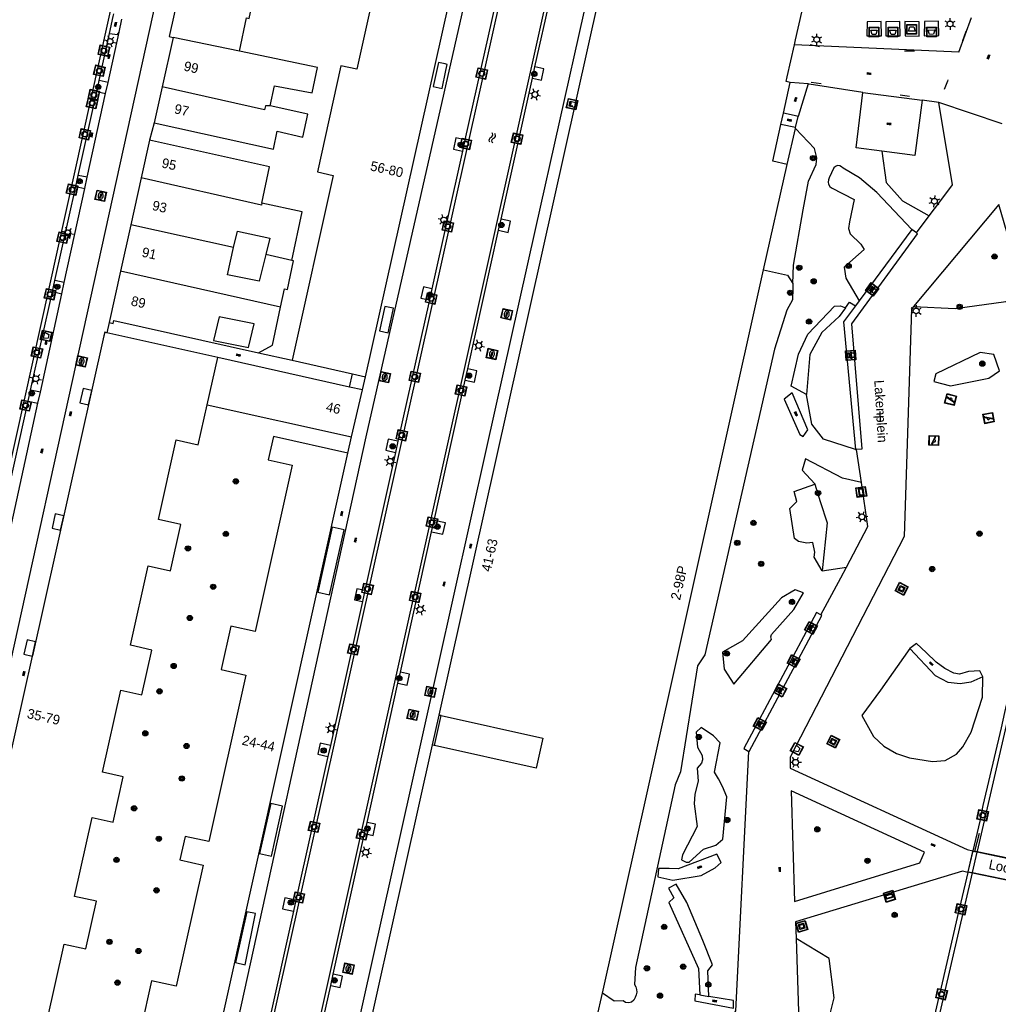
# Model space of a CAD drawing. Header units: metres. Extents: x 93870 to 95789, y 463036 to 464040.
# Tile 130 of 256: x 94388 to 94489, y 463646 to 463748. Entities that reach past the tile are written whole.
import ezdxf
from ezdxf.enums import TextEntityAlignment as Align

# ---------------------------------------------------------------- set-up
doc = ezdxf.new("R2010")
doc.units = ezdxf.units.M
doc.header["$LTSCALE"] = 25.4
for name, color, linetype in [('B_BEBOUWINGSGRENS_0', 1, 'Continuous'), ('B_OVERBOUWLIJN_LIJN_1', 7, 'Continuous'), ('B_TUSSENMUUR_0', 7, 'Continuous'), ('G_GRENS_ALGEMEEN_0', 7, 'Continuous'), ('K_KUNSTWERKGRENS_1', 1, 'Continuous'), ('Q_AFVAL_APART_PLAATS_0', 7, 'Continuous'), ('Q_BALUSTRADE_LIJN_1', 193, 'Continuous'), ('Q_BANK_0', 7, 'Continuous'), ('Q_BLOEMBAK_0', 93, 'Continuous'), ('Q_BOOM_0', 3, 'Continuous'), ('Q_BRANDKRAAN_0', 5, 'Continuous'), ('Q_CAI-KAST_0', 10, 'Continuous'), ('Q_INFORMATIEBORD_0', 7, 'Continuous'), ('Q_INSPECTIE_OF_RIOOLPUT_0', 253, 'Continuous'), ('Q_KUNSTOBJECT_0', 7, 'Continuous'), ('Q_LICHTMAST_0', 2, 'Continuous'), ('Q_LIJNAFWATERING_LIJN_0', 7, 'Continuous'), ('Q_MEERRING_0', 7, 'Continuous'), ('Q_SPEELVOORZIENING_0', 45, 'Continuous'), ('Q_WATERLEIDINGPUT_0', 5, 'Continuous'), ('Q_ZAND_ZOUTBAK_0', 7, 'Continuous'), ('S_GBKN_SYMBOOL_OV_GROOT_0', 7, 'Continuous'), ('S_GBKN_SYMBOOL_WATER_0', 7, 'Continuous'), ('T_CULTUURGRENS_0', 76, 'Continuous'), ('T_HEK_0', 57, 'Continuous'), ('T_HEK_LIJN_0', 6, 'Continuous'), ('T_MUUR_30CM_0', 10, 'Continuous'), ('V_WEGGRENS_0', 7, 'Continuous'), ('V_WEGGRENS_1', 7, 'Continuous'), ('W_WATERGRENS_0', 5, 'Continuous'), ('Z_GBKN_HUISNUMMER_0', 252, 'Continuous'), ('Z_KUNSTWERKNAAM_1', 252, 'Continuous'), ('Z_STRAATNAAM_0', 252, 'Continuous')]:
    doc.layers.add(name, color=color, linetype=linetype)

# ---------------------------------------------------------------- blocks, each defined once
blk = doc.blocks.new('Q_BLOEMBAK')
for points in [[(-0.5, 0.5), (0.5, 0.5), (0.5, -0.5), (-0.5, -0.5)], [(-0.34, 0.2), (0.33, 0.2), (0.19, -0.25), (-0.2, -0.25)]]:
    blk.add_lwpolyline(points, close=True)
blk.add_lwpolyline([(-0.44, 0.46), (0.44, 0.46, -0.414214), (0.46, 0.44), (0.46, -0.44, -0.414214), (0.44, -0.46), (-0.44, -0.46, -0.414214), (-0.46, -0.44), (-0.46, 0.44), (-0.46, 0.44), (-0.46, 0.45), (-0.46, 0.45), (-0.46, 0.45), (-0.46, 0.45), (-0.46, 0.45), (-0.46, 0.45), (-0.46, 0.46), (-0.46, 0.46), (-0.46, 0.46), (-0.45, 0.46), (-0.45, 0.46), (-0.45, 0.46), (-0.45, 0.46), (-0.45, 0.46), (-0.45, 0.46), (-0.44, 0.46), (-0.44, 0.46)], format="xyb")
blk = doc.blocks.new('Q_ZAND_ZOUTBAK')
for points in [[(-0.5, 0.5), (0.5, 0.5), (0.5, -0.5), (-0.5, -0.5)], [(-0.34, 0.2), (0.33, 0.2), (0.19, -0.25), (-0.2, -0.25)]]:
    blk.add_lwpolyline(points, close=True)
blk.add_lwpolyline([(-0.44, 0.46), (0.44, 0.46, -0.414214), (0.46, 0.44), (0.46, -0.44, -0.414214), (0.44, -0.46), (-0.44, -0.46, -0.414214), (-0.46, -0.44), (-0.46, 0.44), (-0.46, 0.44), (-0.46, 0.45), (-0.46, 0.45), (-0.46, 0.45), (-0.46, 0.45), (-0.46, 0.45), (-0.46, 0.45), (-0.46, 0.46), (-0.46, 0.46), (-0.46, 0.46), (-0.45, 0.46), (-0.45, 0.46), (-0.45, 0.46), (-0.45, 0.46), (-0.45, 0.46), (-0.45, 0.46), (-0.44, 0.46), (-0.44, 0.46)], format="xyb")
blk = doc.blocks.new('Q_AFVAL_APART_PLAATS')
for points in [[(-0.5, 0.5), (0.5, 0.5), (0.5, -0.5), (-0.5, -0.5)], [(-0.34, 0.2), (0.33, 0.2), (0.19, -0.25), (-0.2, -0.25)]]:
    blk.add_lwpolyline(points, close=True)
blk.add_lwpolyline([(-0.44, 0.46), (0.44, 0.46, -0.414214), (0.46, 0.44), (0.46, -0.44, -0.414214), (0.44, -0.46), (-0.44, -0.46, -0.414214), (-0.46, -0.44), (-0.46, 0.44, -0.414214), (-0.44, 0.46)], format="xyb")
blk = doc.blocks.new('Q_INFORMATIEBORD')
for points in [[(-0.5, 0.5), (0.5, 0.5), (0.5, -0.5), (-0.5, -0.5)], [(-0.37, 0.22), (0.36, 0.22), (0.36, -0.21), (-0.37, -0.21)]]:
    blk.add_lwpolyline(points, close=True)
for points in [[(-0.44, 0.46), (0.44, 0.46, -0.414214), (0.46, 0.44), (0.46, -0.44, -0.414214), (0.44, -0.46), (-0.44, -0.46, -0.414214), (-0.46, -0.44), (-0.46, 0.44), (-0.46, 0.44), (-0.46, 0.45), (-0.46, 0.45), (-0.46, 0.45), (-0.46, 0.45), (-0.46, 0.45), (-0.46, 0.45), (-0.46, 0.46), (-0.46, 0.46), (-0.46, 0.46), (-0.45, 0.46), (-0.45, 0.46), (-0.45, 0.46), (-0.45, 0.46), (-0.45, 0.46), (-0.45, 0.46), (-0.44, 0.46), (-0.44, 0.46)], [(-0.29, 0.16), (0.28, 0.16, -0.414214), (0.3, 0.14), (0.3, -0.13, -0.414214), (0.28, -0.16), (-0.29, -0.16, -0.414214), (-0.31, -0.13), (-0.31, 0.14), (-0.31, 0.14), (-0.31, 0.14), (-0.31, 0.14), (-0.31, 0.15), (-0.31, 0.15), (-0.31, 0.15), (-0.3, 0.15), (-0.3, 0.15), (-0.3, 0.15), (-0.3, 0.16), (-0.3, 0.16), (-0.3, 0.16), (-0.3, 0.16), (-0.29, 0.16), (-0.29, 0.16), (-0.29, 0.16), (-0.29, 0.16), (-0.29, 0.16)]]:
    blk.add_lwpolyline(points, format="xyb")
blk = doc.blocks.new('Q_CAI-KAST')
for points in [[(-0.5, 0.5), (0.5, 0.5), (0.5, -0.5), (-0.5, -0.5)], [(-0.26, 0.26), (0.25, 0.26), (0.25, 0.19), (-0.26, 0.19)], [(-0.26, 0.11), (0.25, 0.11), (0.25, -0.33), (-0.26, -0.33)]]:
    blk.add_lwpolyline(points, close=True)
blk.add_lwpolyline([(-0.44, 0.46), (0.44, 0.46, -0.414214), (0.46, 0.44), (0.46, -0.44, -0.414214), (0.44, -0.46), (-0.44, -0.46, -0.414214), (-0.46, -0.44), (-0.46, 0.44), (-0.46, 0.44), (-0.46, 0.45), (-0.46, 0.45), (-0.46, 0.45), (-0.46, 0.45), (-0.46, 0.45), (-0.46, 0.45), (-0.46, 0.46), (-0.46, 0.46), (-0.46, 0.46), (-0.45, 0.46), (-0.45, 0.46), (-0.45, 0.46), (-0.45, 0.46), (-0.45, 0.46), (-0.45, 0.46), (-0.44, 0.46), (-0.44, 0.46)], format="xyb")
blk.add_circle((-0.18, -0.03), 0.0354)
blk = doc.blocks.new('Q_LICHTMAST')
for points in [[(-0.26, 0.15), (-0.52, 0.3)], [(0, 0.3), (0, 0.6)], [(0.26, 0.15), (0.52, 0.3)], [(-0.26, -0.15), (-0.52, -0.3)], [(0, -0.3), (0, -0.6)], [(0.26, -0.15), (0.52, -0.3)]]:
    blk.add_lwpolyline(points)
blk.add_circle((0, 0), 0.3)
blk = doc.blocks.new('Q_INSPECTIE_OF_RIOOLPUT')
blk.add_lwpolyline([(-0.5, 0.5), (0.5, 0.5), (0.5, -0.5), (-0.5, -0.5)], close=True)
for points in [[(-0.44, 0.46), (0.44, 0.46, -0.414214), (0.46, 0.44), (0.46, -0.44, -0.414214), (0.44, -0.46), (-0.44, -0.46, -0.414214), (-0.46, -0.44), (-0.46, 0.44), (-0.46, 0.44), (-0.46, 0.45), (-0.46, 0.45), (-0.46, 0.45), (-0.46, 0.45), (-0.46, 0.45), (-0.46, 0.45), (-0.46, 0.46), (-0.46, 0.46), (-0.46, 0.46), (-0.45, 0.46), (-0.45, 0.46), (-0.45, 0.46), (-0.45, 0.46), (-0.45, 0.46), (-0.45, 0.46), (-0.44, 0.46), (-0.44, 0.46)], [(-0.34, 0.1, 0.380426), (-0.28, -0.18)], [(-0.01, 0.27, 0.240218), (-0.34, 0.1)], [(-0.19, 0.04, 0.853344), (-0.19, -0.03)], [(0.33, 0.11, 0.240191), (-0.01, 0.27)], [(0.18, -0.03, 0.849746), (0.18, 0.04)], [(0.27, -0.18, 0.380426), (0.33, 0.11)], [(-0.28, -0.18, 0.148452), (0.01, -0.26)], [(0.01, -0.26, 0.131742), (0.27, -0.18)]]:
    blk.add_lwpolyline(points, format="xyb")
for points in [[(-0.19, 0.04), (0.18, 0.04)], [(0.18, -0.03), (-0.19, -0.03)]]:
    blk.add_lwpolyline(points)
blk = doc.blocks.new('Q_WATERLEIDINGPUT')
blk.add_lwpolyline([(-0.5, 0.5), (0.5, 0.5), (0.5, -0.5), (-0.5, -0.5)], close=True)
for points in [[(-0.44, 0.46), (0.44, 0.46, -0.414214), (0.46, 0.44), (0.46, -0.44, -0.414214), (0.44, -0.46), (-0.44, -0.46, -0.414214), (-0.46, -0.44), (-0.46, 0.44), (-0.46, 0.44), (-0.46, 0.45), (-0.46, 0.45), (-0.46, 0.45), (-0.46, 0.45), (-0.46, 0.45), (-0.46, 0.45), (-0.46, 0.46), (-0.46, 0.46), (-0.46, 0.46), (-0.45, 0.46), (-0.45, 0.46), (-0.45, 0.46), (-0.45, 0.46), (-0.45, 0.46), (-0.45, 0.46), (-0.44, 0.46), (-0.44, 0.46)], [(-0.34, 0.1, 0.380426), (-0.28, -0.18)], [(-0.01, 0.27, 0.240218), (-0.34, 0.1)], [(-0.19, 0.04, 0.853344), (-0.19, -0.03)], [(0.33, 0.11, 0.240191), (-0.01, 0.27)], [(0.18, -0.03, 0.849746), (0.18, 0.04)], [(0.27, -0.18, 0.380426), (0.33, 0.11)], [(-0.28, -0.18, 0.148452), (0.01, -0.26)], [(0.01, -0.26, 0.131742), (0.27, -0.18)]]:
    blk.add_lwpolyline(points, format="xyb")
for points in [[(-0.19, 0.04), (0.18, 0.04)], [(0.18, -0.03), (-0.19, -0.03)]]:
    blk.add_lwpolyline(points)
blk = doc.blocks.new('Q_BRANDKRAAN')
blk.add_lwpolyline([(-0.5, 0.5), (0.5, 0.5), (0.5, -0.5), (-0.5, -0.5)], close=True)
for points in [[(-0.44, 0.46), (0.44, 0.46, -0.414214), (0.46, 0.44), (0.46, -0.44, -0.414214), (0.44, -0.46), (-0.44, -0.46, -0.414214), (-0.46, -0.44), (-0.46, 0.44), (-0.46, 0.44), (-0.46, 0.45), (-0.46, 0.45), (-0.46, 0.45), (-0.46, 0.45), (-0.46, 0.45), (-0.46, 0.45), (-0.46, 0.46), (-0.46, 0.46), (-0.46, 0.46), (-0.45, 0.46), (-0.45, 0.46), (-0.45, 0.46), (-0.45, 0.46), (-0.45, 0.46), (-0.45, 0.46), (-0.44, 0.46), (-0.44, 0.46)], [(-0.34, 0.1, 0.380426), (-0.28, -0.18)], [(-0.01, 0.27, 0.240218), (-0.34, 0.1)], [(-0.19, 0.04, 0.853344), (-0.19, -0.03)], [(0.33, 0.11, 0.240191), (-0.01, 0.27)], [(0.18, -0.03, 0.849746), (0.18, 0.04)], [(0.27, -0.18, 0.380426), (0.33, 0.11)], [(-0.28, -0.18, 0.148452), (0.01, -0.26)], [(0.01, -0.26, 0.131742), (0.27, -0.18)]]:
    blk.add_lwpolyline(points, format="xyb")
for points in [[(-0.19, 0.04), (0.18, 0.04)], [(0.18, -0.03), (-0.19, -0.03)]]:
    blk.add_lwpolyline(points)
blk = doc.blocks.new('Q_MEERRING')
blk.add_lwpolyline([(-0.5, 0.5), (0.5, 0.5), (0.5, -0.5), (-0.5, -0.5)], close=True)
blk.add_lwpolyline([(-0.44, 0.46), (0.44, 0.46, -0.414214), (0.46, 0.44), (0.46, -0.44, -0.414214), (0.44, -0.46), (-0.44, -0.46, -0.414214), (-0.46, -0.44), (-0.46, 0.44), (-0.46, 0.44), (-0.46, 0.45), (-0.46, 0.45), (-0.46, 0.45), (-0.46, 0.45), (-0.46, 0.45), (-0.46, 0.45), (-0.46, 0.46), (-0.46, 0.46), (-0.46, 0.46), (-0.45, 0.46), (-0.45, 0.46), (-0.45, 0.46), (-0.45, 0.46), (-0.45, 0.46), (-0.45, 0.46), (-0.44, 0.46), (-0.44, 0.46)], format="xyb")
for radius in [0.3, 0.3, 0.25, 0.25]:
    blk.add_circle((0, 0), radius)
blk = doc.blocks.new('Q_BANK')
blk.add_lwpolyline([(-0.5, 0.5), (0.5, 0.5), (0.5, -0.5), (-0.5, -0.5)], close=True)
blk.add_lwpolyline([(-0.44, 0.46), (0.44, 0.46, -0.414214), (0.46, 0.44), (0.46, -0.44, -0.414214), (0.44, -0.46), (-0.44, -0.46, -0.414214), (-0.46, -0.44), (-0.46, 0.44), (-0.46, 0.44), (-0.46, 0.45), (-0.46, 0.45), (-0.46, 0.45), (-0.46, 0.45), (-0.46, 0.45), (-0.46, 0.45), (-0.46, 0.46), (-0.46, 0.46), (-0.46, 0.46), (-0.45, 0.46), (-0.45, 0.46), (-0.45, 0.46), (-0.45, 0.46), (-0.45, 0.46), (-0.45, 0.46), (-0.44, 0.46), (-0.44, 0.46)], format="xyb")
for points in [[(-0.27, 0.02), (-0.37, -0.08)], [(-0.18, 0.13), (-0.27, 0.13), (-0.27, 0.28)], [(-0.27, 0.28), (0.26, 0.28), (0.26, 0.13), (0.17, 0.13)], [(-0.18, 0.02), (-0.27, 0.02)], [(-0.27, 0.02), (-0.18, 0.02)], [(-0.18, 0.02), (-0.18, 0.13)], [(-0.18, 0.13), (-0.14, 0.13)], [(-0.14, 0.13), (-0.14, 0.02)], [(0.13, 0.13), (-0.14, 0.13)], [(0.13, 0.02), (-0.14, 0.02)], [(-0.14, 0.02), (0.13, 0.02)], [(0.13, 0.02), (-0.14, 0.02)], [(-0.14, 0.02), (0.13, 0.02)], [(-0.14, 0.02), (0.13, 0.02)], [(0.13, 0.02), (0.13, 0.13)], [(0.13, 0.13), (0.17, 0.13)], [(0.17, 0.13), (0.17, 0.02)], [(0.17, 0.02), (0.26, 0.02)], [(0.17, 0.02), (0.26, 0.02)], [(0.26, 0.02), (0.36, -0.08)], [(-0.24, -0.08), (-0.37, -0.08)], [(-0.19, -0.08), (-0.19, -0.27), (-0.24, -0.27), (-0.24, -0.08)], [(-0.24, -0.08), (-0.19, -0.08)], [(0.18, -0.08), (-0.19, -0.08)], [(0.23, -0.08), (0.23, -0.27), (0.18, -0.27), (0.18, -0.08)], [(0.18, -0.08), (0.23, -0.08)], [(0.36, -0.08), (0.23, -0.08)]]:
    blk.add_lwpolyline(points)
blk = doc.blocks.new('Q_KUNSTOBJECT')
for points in [[(-0.5, 0.5), (0.5, 0.5), (0.5, -0.5), (-0.5, -0.5)], [(-0.18, 0.18), (0.18, 0.18), (0.18, -0.18), (-0.18, -0.18)]]:
    blk.add_lwpolyline(points, close=True)
for points in [[(-0.44, 0.46), (0.44, 0.46, -0.414214), (0.46, 0.44), (0.46, -0.44, -0.414214), (0.44, -0.46), (-0.44, -0.46, -0.414214), (-0.46, -0.44), (-0.46, 0.44), (-0.46, 0.44), (-0.46, 0.45), (-0.46, 0.45), (-0.46, 0.45), (-0.46, 0.45), (-0.46, 0.45), (-0.46, 0.45), (-0.46, 0.46), (-0.46, 0.46), (-0.46, 0.46), (-0.45, 0.46), (-0.45, 0.46), (-0.45, 0.46), (-0.45, 0.46), (-0.45, 0.46), (-0.45, 0.46), (-0.44, 0.46), (-0.44, 0.46)], [(-0.24, 0.27), (0.24, 0.27, -0.414214), (0.26, 0.25), (0.26, -0.24, -0.414214), (0.24, -0.26), (-0.24, -0.26, -0.414214), (-0.27, -0.24), (-0.27, 0.25, -0.414214), (-0.24, 0.27)]]:
    blk.add_lwpolyline(points, format="xyb")
blk = doc.blocks.new('Q_SPEELVOORZIENING')
blk.add_lwpolyline([(-0.5, 0.5), (0.5, 0.5), (0.5, -0.5), (-0.5, -0.5)], close=True)
for points in [[(-0.44, 0.46), (0.44, 0.46, -0.414214), (0.46, 0.44), (0.46, -0.44, -0.414214), (0.44, -0.46), (-0.44, -0.46, -0.414214), (-0.46, -0.44), (-0.46, 0.44), (-0.46, 0.44), (-0.46, 0.45), (-0.46, 0.45), (-0.46, 0.45), (-0.46, 0.45), (-0.46, 0.45), (-0.46, 0.45), (-0.46, 0.46), (-0.46, 0.46), (-0.46, 0.46), (-0.45, 0.46), (-0.45, 0.46), (-0.45, 0.46), (-0.45, 0.46), (-0.45, 0.46), (-0.45, 0.46), (-0.44, 0.46), (-0.44, 0.46)], [(-0.36, 0.2, 1.168313), (-0.39, 0.14)], [(-0.09, 0.02, 0.778987), (-0.04, -0.17)], [(-0.04, -0.17, 0.508825), (0.06, -0.04)], [(0.36, -0.16, 1.031322), (0.38, -0.1)]]:
    blk.add_lwpolyline(points, format="xyb")
for points in [[(-0.39, 0.14), (-0.09, 0.02)], [(-0.36, 0.2), (0.38, -0.1)], [(0.06, -0.04), (0.36, -0.16)]]:
    blk.add_lwpolyline(points)
blk = doc.blocks.new('Q_BOOM')
for radius in [0.27, 0.18, 0.09]:
    blk.add_circle((0, 0), radius)
blk = doc.blocks.new('S_GBKN_SYMBOOL_WATER')
for points in [[(-0.5, 0.15), (-0.44, 0.21), (-0.31, 0.27), (-0.19, 0.27), (-0.06, 0.21), (0, 0.15), (0.06, 0.09), (0.19, 0.02), (0.31, 0.02), (0.44, 0.09), (0.5, 0.15)], [(-0.5, -0.15), (-0.44, -0.09), (-0.31, -0.02), (-0.19, -0.02), (-0.06, -0.09), (0, -0.15), (0.06, -0.21), (0.19, -0.27), (0.31, -0.27), (0.44, -0.21), (0.5, -0.15)]]:
    blk.add_lwpolyline(points)
blk = doc.blocks.new('S_GBKN_SYMBOOL_OV_GROOT')
for points in [[(-0.21875, 0.0625), (0.21875, 0.0625)], [(-0.21875, 0), (0.21875, 0)], [(-0.1875, 0.0625), (-0.1875, 0)], [(-0.125, 0.09375), (-0.125, 0.0625)], [(-0.125, 0), (-0.125, -0.0625)], [(-0.0625, 0.0625), (-0.0625, 0)], [(0, 0.09375), (0, 0.0625)], [(0, 0), (0, -0.0625)], [(0.0625, 0.0625), (0.0625, 0)], [(0.125, 0.09375), (0.125, 0.0625)], [(0.125, 0), (0.125, -0.0625)], [(0.1875, 0.0625), (0.1875, 0)], [(-0.21875, -0.0625), (0.21875, -0.0625)], [(-0.1875, -0.0625), (-0.1875, -0.09375)], [(-0.0625, -0.0625), (-0.0625, -0.09375)], [(0.0625, -0.0625), (0.0625, -0.09375)], [(0.1875, -0.0625), (0.1875, -0.09375)]]:
    blk.add_lwpolyline(points)

msp = doc.modelspace()

# ---------------------------------------------------------------- linework, layer by layer
at = {"layer": 'B_BEBOUWINGSGRENS_0'}
for p, q in [((94450.31, 463759.63), (94431.69, 463676.07)), ((94404.26, 463746.04), (94403.12, 463740.93)), ((94467.24, 463738.23), (94467.95, 463741.39)), ((94403.12, 463740.93), (94402.3, 463737.23)), ((94418.16, 463738.12), (94414.29, 463738.96)), ((94466.98, 463737.06), (94467.24, 463738.23)), ((94401.84, 463735.44), (94400.97, 463731.54)), ((94414.21, 463732.68), (94401.84, 463735.44)), ((94413.42, 463728.91), (94414.21, 463732.68)), ((94465.2, 463722.03), (94467.63, 463732.93)), ((94400.97, 463731.54), (94399.89, 463726.67)), ((94399.89, 463726.67), (94398.83, 463721.89)), ((94398.83, 463721.89), (94397.66, 463716.62)), ((94397.12, 463715.23), (94389.74, 463682.18)), ((94408.86, 463712.98), (94397.41, 463715.54)), ((94422.45, 463709.94), (94408.86, 463712.98)), ((94416.56, 463712.7), (94422.76, 463711.31)), ((94422.76, 463711.31), (94424.1, 463711)), ((94423.8, 463709.64), (94422.45, 463709.94)), ((94422.68, 463704.8), (94423.8, 463709.64)), ((94407.77, 463708.11), (94422.68, 463704.8)), ((94408.74, 463642.1), (94422.29, 463703.13)), ((94389.73, 463682.17), (94387.14, 463670.58)), ((94389.74, 463682.18), (94389.73, 463682.17)), ((94431.69, 463676.07), (94431.92, 463676.02)), ((94448, 463644.82), (94448.57, 463647.36))]:
    msp.add_line(p, q, dxfattribs=at)
for points in [[(94409.43, 463768.74), (94407.86, 463761.77), (94407.27, 463761.9), (94407.17, 463761.48), (94409.26, 463761.02), (94408.73, 463758.63), (94406.73, 463759.08), (94403.84, 463746.13), (94404.26, 463746.04)], [(94424.1, 463711), (94433.43, 463752.76), (94431.77, 463753.13), (94432.33, 463755.7), (94434.21, 463755.29), (94434.32, 463755.76), (94433.54, 463755.94), (94435.12, 463763.05)], [(94411.12, 463744.6), (94411.84, 463748.06), (94412.1, 463748), (94414.26, 463758.26), (94426.09, 463755.63), (94423.23, 463742.74), (94421.58, 463743.1), (94419.15, 463732.14), (94420.79, 463731.77), (94416.56, 463712.7)], [(94468.38, 463745.28), (94468.49, 463745.77), (94469.51, 463750.33)], [(94467.95, 463741.39), (94467.53, 463741.49), (94467.64, 463741.98), (94468.38, 463745.28)], [(94414.29, 463738.96), (94414.73, 463741.04), (94418.61, 463740.3), (94419.16, 463742.92), (94411.12, 463744.6)], [(94402.3, 463737.23), (94414.62, 463734.48), (94415, 463736.34), (94417.66, 463735.74), (94418.16, 463738.12)], [(94467.63, 463732.93), (94466.14, 463733.27), (94466.98, 463737.06)], [(94416.52, 463723.01), (94417.57, 463728.03), (94413.42, 463728.91)], [(94410.5, 463724.34), (94410.89, 463726.04), (94414.25, 463725.31), (94413.82, 463723.61)], [(94413.82, 463723.61), (94413.13, 463720.87), (94409.86, 463721.54), (94410.5, 463724.34)], [(94415.35, 463718.17), (94415.75, 463720.07), (94416.05, 463720.01), (94416.68, 463722.98), (94416.52, 463723.01)], [(94448.57, 463647.36), (94453.18, 463668.05), (94465.2, 463722.03)], [(94413.07, 463713.48), (94414.52, 463714.25), (94415.35, 463718.17)], [(94397.66, 463716.62), (94398.07, 463716.5), (94398.15, 463716.8), (94413.07, 463713.48)], [(94412.61, 463716.48), (94409.01, 463717.19), (94408.44, 463714.74), (94412.04, 463714.02), (94412.61, 463716.48)], [(94397.41, 463715.54), (94397.2, 463715.59), (94397.12, 463715.23)], [(94403.17, 463641.75), (94391.23, 463644.41), (94393.01, 463652.43), (94395.24, 463651.93), (94396.34, 463656.86), (94394.09, 463657.36), (94395.91, 463665.52), (94398.07, 463665.03), (94399.12, 463669.7), (94396.99, 463670.18), (94398.88, 463678.66), (94401.03, 463678.18), (94402.05, 463682.79), (94399.87, 463683.28), (94401.7, 463691.47), (94403.98, 463690.96), (94405.05, 463695.74), (94402.75, 463696.25), (94404.59, 463704.49), (94406.86, 463703.98), (94407.77, 463708.11)], [(94422.29, 463703.13), (94414.61, 463704.84), (94414.07, 463702.42), (94416.54, 463701.87), (94412.72, 463684.69), (94410.22, 463685.25), (94409.22, 463680.78), (94411.77, 463680.21)], [(94411.77, 463680.21), (94407.95, 463663.02), (94405.49, 463663.56), (94404.95, 463661.12), (94407.36, 463660.58), (94404.58, 463648.09), (94402.02, 463648.66), (94400.95, 463643.84), (94403.51, 463643.27)], [(94431.92, 463676.02), (94442.43, 463673.68), (94441.74, 463670.6), (94431.23, 463672.94)], [(94431.01, 463672.99), (94421, 463628.07), (94421.45, 463627.97)]]:
    msp.add_lwpolyline(points, dxfattribs=at)
at = {"layer": 'B_OVERBOUWLIJN_LIJN_1'}
for p, q in [((94431.92, 463676.02), (94431.69, 463676.07)), ((94431.23, 463672.94), (94431.01, 463672.99))]:
    msp.add_line(p, q, dxfattribs=at)
at = {"layer": 'B_TUSSENMUUR_0'}
for p, q in [((94411.12, 463744.6), (94404.26, 463746.04)), ((94410.5, 463724.34), (94399.89, 463726.67)), ((94416.52, 463723.01), (94413.82, 463723.61)), ((94415.35, 463718.17), (94398.83, 463721.89)), ((94407.77, 463708.11), (94408.86, 463712.98))]:
    msp.add_line(p, q, dxfattribs=at)
for points in [[(94414.29, 463738.96), (94413.78, 463738.98), (94413.68, 463738.55), (94403.12, 463740.93)], [(94413.42, 463728.91), (94413.37, 463728.7), (94400.97, 463731.54)]]:
    msp.add_lwpolyline(points, dxfattribs=at)
at = {"layer": 'G_GRENS_ALGEMEEN_0'}
for p, q in [((94441.35, 463741.83), (94441.6, 463742.98)), ((94396.38, 463740.44), (94396.63, 463741.59)), ((94434.38, 463735.45), (94434.12, 463734.3)), ((94394.21, 463730.64), (94394.46, 463731.79)), ((94437.85, 463726.13), (94438.11, 463727.28)), ((94480.5, 463726.2), (94475.06, 463718.84)), ((94480.97, 463725.85), (94480.5, 463726.2)), ((94391.81, 463719.8), (94392.06, 463720.95)), ((94430.96, 463720.09), (94430.71, 463718.94)), ((94475.06, 463718.84), (94474.67, 463718.31)), ((94434.41, 463710.66), (94434.67, 463711.81)), ((94389.31, 463708.48), (94389.56, 463709.63)), ((94427.46, 463704.34), (94427.21, 463703.19)), ((94474.67, 463703.51), (94474.78, 463703.52)), ((94430.93, 463695.01), (94431.19, 463696.16)), ((94424.04, 463688.94), (94423.79, 463687.79)), ((94389.74, 463682.18), (94390.06, 463683.65)), ((94427.46, 463679.37), (94427.71, 463680.52)), ((94420.49, 463672.95), (94420.23, 463671.8)), ((94424.01, 463663.85), (94424.27, 463665)), ((94416.93, 463656.96), (94416.68, 463655.82)), ((94420.53, 463648.17), (94420.78, 463649.32))]:
    msp.add_line(p, q, dxfattribs=at)
for points in [[(94397.7, 463746.43), (94398.09, 463748.18), (94398.15, 463748.47)], [(94431.66, 463743.44), (94431.11, 463740.95), (94432.01, 463740.75), (94432.42, 463742.61), (94432.56, 463743.24), (94432.35, 463743.29), (94431.66, 463743.44)], [(94426.11, 463718.26), (94425.56, 463715.75), (94426.45, 463715.55), (94426.87, 463717.43), (94427.01, 463718.07), (94426.8, 463718.11), (94426.11, 463718.26)], [(94474.67, 463718.31), (94473.46, 463716.67), (94474.67, 463703.51)], [(94498.96, 463714.9), (94496.87, 463705.86), (94496.5, 463704.28), (94494.65, 463696.25), (94494.28, 463694.67), (94492.31, 463686.05), (94491.94, 463684.45), (94490.06, 463676.33), (94489.7, 463674.75), (94487.84, 463666.75), (94487.5, 463665.13), (94486.78, 463662.05)], [(94395.53, 463708.11), (94395.86, 463709.59), (94394.98, 463709.78), (94394.65, 463708.31), (94395.53, 463708.11)], [(94392.97, 463696.66), (94392.1, 463696.85), (94391.77, 463695.37), (94392.64, 463695.17), (94392.97, 463696.66)], [(94420.68, 463695.46), (94419.19, 463688.77), (94420.41, 463688.5), (94421.9, 463695.19), (94420.68, 463695.46)], [(94471.11, 463686.41), (94470.65, 463686.66), (94463.15, 463672.63), (94463.69, 463672.33)], [(94390.06, 463683.65), (94389.19, 463683.84), (94388.86, 463682.37), (94389.73, 463682.17)], [(94389.73, 463682.17), (94389.73, 463682.17), (94389.74, 463682.18)], [(94414.34, 463666.95), (94413.19, 463661.78), (94414.41, 463661.51), (94415.56, 463666.68), (94414.34, 463666.95)], [(94486.26, 463659.84), (94485.55, 463656.78), (94485.19, 463655.17), (94483.53, 463648), (94483.16, 463646.41), (94479.2, 463629.3)], [(94411.86, 463655.76), (94410.69, 463650.53), (94411.69, 463650.31), (94412.76, 463655.58), (94411.86, 463655.76)]]:
    msp.add_lwpolyline(points, dxfattribs=at)
at = {"layer": 'K_KUNSTWERKGRENS_1'}
for p, q in [((94486.78, 463662.05), (94486.27, 463659.88)), ((94486.95, 463662.01), (94486.78, 463662.05)), ((94487.24, 463661.95), (94486.95, 463662.01)), ((94496.92, 463659.94), (94487.24, 463661.95)), ((94486.27, 463659.88), (94486.74, 463659.79)), ((94486.74, 463659.79), (94496.39, 463657.77))]:
    msp.add_line(p, q, dxfattribs=at)
at = {"layer": 'Q_BALUSTRADE_LIJN_1'}
for p, q in [((94487.23, 463661.91), (94486.77, 463662)), ((94496.9, 463659.88), (94487.23, 463661.91)), ((94486.28, 463659.91), (94486.75, 463659.82)), ((94486.75, 463659.82), (94496.4, 463657.81))]:
    msp.add_line(p, q, dxfattribs=at)
at = {"layer": 'Q_LIJNAFWATERING_LIJN_0'}
for p, q in [((94486.07, 463746.63), (94485.73, 463745.69)), ((94469.99, 463745.31), (94470.65, 463745.17)), ((94470.65, 463745.17), (94470.97, 463745.11)), ((94479.73, 463744.65), (94480.76, 463744.64)), ((94470.12, 463741.42), (94471.15, 463741.26)), ((94484.16, 463741.52), (94483.85, 463740.66)), ((94484.2, 463741.64), (94484.16, 463741.52)), ((94480.27, 463739.92), (94479.3, 463740.06))]:
    msp.add_line(p, q, dxfattribs=at)
at = {"layer": 'T_CULTUURGRENS_0'}
for p, q in [((94482.99, 463711.3), (94482.76, 463710.53)), ((94471.24, 463690.96), (94473.74, 463691.36))]:
    msp.add_line(p, q, dxfattribs=at)
for points in [[(94468.22, 463720.62), (94468.27, 463722.53), (94469.28, 463728.25), (94469.84, 463731.18), (94470.63, 463732.93), (94470.69, 463733.6), (94470.45, 463734.58), (94468.48, 463736.62)], [(94477.39, 463734.29), (94477.84, 463731.06), (94479.53, 463729.15), (94482.28, 463727.61)], [(94480.5, 463726.2), (94476.87, 463730.02), (94475.08, 463731.55), (94473.4, 463732.52), (94473.25, 463732.69), (94473.05, 463732.78), (94472.82, 463732.8), (94472.61, 463732.72), (94472.44, 463732.57), (94471.98, 463731.55), (94471.88, 463731.34), (94471.85, 463731.1), (94471.9, 463730.87), (94472.02, 463730.66), (94472.2, 463730.51), (94474.56, 463729.3), (94474.08, 463726.98), (94473.95, 463726.3), (94474.13, 463725.75), (94475.23, 463724.69), (94475.56, 463724.14), (94473.5, 463722.32), (94473.68, 463721.17), (94475.06, 463718.84)], [(94480.68, 463718.26), (94484.97, 463718.06), (94490.2, 463718.78), (94491.87, 463719.75), (94491.11, 463723.09), (94489.47, 463728.79)], [(94465.2, 463722.03), (94467.66, 463721.48), (94468.22, 463720.62)], [(94468.22, 463720.62), (94468.17, 463718.94), (94467.61, 463717.88), (94466.34, 463713.84), (94459.13, 463682.3), (94458.38, 463681.16), (94456.64, 463670.22), (94456.07, 463668.88), (94451.99, 463650.01), (94451.88, 463648.26), (94452.01, 463648.01), (94452.08, 463647.75), (94452.1, 463647.47), (94452.06, 463647.2), (94451.96, 463646.94), (94451.82, 463646.66), (94451.58, 463646.45), (94451.28, 463646.36), (94450.96, 463646.4), (94450.69, 463646.57), (94449.77, 463646.56), (94448.57, 463647.36)], [(94469.61, 463709.18), (94468.06, 463710.04), (94468.8, 463713.35), (94469.76, 463715.4), (94472.53, 463718.3), (94473.13, 463718.33), (94473.65, 463718.13)], [(94473.65, 463718.13), (94472.98, 463717.24), (94471.22, 463715.58), (94469.98, 463713.3), (94469.61, 463709.18)], [(94473.65, 463718.13), (94474.08, 463718.7), (94474.67, 463718.31)], [(94482.76, 463710.53), (94484.48, 463710.08), (94488.45, 463710.84), (94489.55, 463711.61), (94488.97, 463713.31), (94487.55, 463713.49), (94482.99, 463711.3)], [(94474.67, 463703.51), (94471.38, 463704.57), (94470.18, 463706.1), (94469.61, 463709.15), (94469.61, 463709.18)], [(94475.29, 463700.07), (94473.34, 463700.53), (94469.51, 463702.53), (94469.18, 463701.35), (94470.49, 463699.95), (94470.49, 463699.93)], [(94471.24, 463690.96), (94470.4, 463692.38), (94470.5, 463692.89), (94470.28, 463693.89), (94469.66, 463693.82), (94468.8, 463694.01), (94468.4, 463694.32), (94467.91, 463697.39), (94468.64, 463698.12), (94468.36, 463699.17), (94470.49, 463699.93)], [(94470.49, 463699.93), (94471.04, 463698.14), (94471.76, 463695.94), (94471.24, 463690.96)], [(94467.05, 463688.19), (94463.02, 463683.73), (94460.96, 463682.56), (94461.14, 463680.83), (94462.12, 463679.28), (94466.02, 463683.88), (94465.93, 463684.15), (94466.02, 463684.41), (94468.33, 463686.98), (94469.33, 463688.7), (94468.45, 463689), (94467.05, 463688.19)], [(94480.3, 463682.95), (94477.27, 463678.64), (94475.33, 463676.02), (94476.53, 463673.88), (94477.6, 463672.88), (94478.92, 463672.1), (94480.24, 463671.66), (94482.62, 463671.28), (94483.95, 463671.39), (94485.1, 463672.04), (94485.76, 463672.8), (94486.61, 463674.32), (94487.78, 463677.91), (94487.83, 463680.02)], [(94458.75, 463674.78), (94458.25, 463674.31), (94458.39, 463672.77), (94458.86, 463671.92), (94458.89, 463671.45), (94458.8, 463671.1), (94458.35, 463670.61), (94458.43, 463669.27), (94458.1, 463667.9), (94458.04, 463666.92), (94458.33, 463664.56), (94456.83, 463661.64), (94456.71, 463661.14), (94457.2, 463660.88), (94457.52, 463660.88), (94459.01, 463662.25), (94460.27, 463662.64), (94460.99, 463663.28), (94461.4, 463667.64), (94460.96, 463668.7), (94460.56, 463669.51), (94460.14, 463670.18), (94460.73, 463673.2), (94460.03, 463673.93), (94458.75, 463674.78)], [(94457.29, 463656.72), (94456.16, 463658.62), (94455.37, 463658.21), (94455.92, 463657.21), (94455.42, 463656.72), (94458.49, 463649.9), (94458.62, 463647.2)], [(94459.54, 463647.04), (94459.44, 463649.68), (94459.93, 463650.29), (94458.92, 463652.79), (94457.29, 463656.72)], [(94464.36, 463638.98), (94466.23, 463638.41), (94468.66, 463639.77), (94471.73, 463643.85), (94472.49, 463646.88), (94471.96, 463650.95), (94468.55, 463653.02)]]:
    msp.add_lwpolyline(points, dxfattribs=at)
at = {"layer": 'T_HEK_0'}
for p, q in [((94468.67, 463737.9), (94467.24, 463738.23)), ((94402.3, 463737.23), (94401.84, 463735.44)), ((94468.5, 463736.72), (94468.76, 463737.88)), ((94468.76, 463737.88), (94468.67, 463737.9)), ((94467.63, 463732.93), (94468.48, 463736.62)), ((94468.48, 463736.62), (94468.5, 463736.72)), ((94397.66, 463716.62), (94397.41, 463715.54))]:
    msp.add_line(p, q, dxfattribs=at)
at = {"layer": 'T_HEK_LIJN_0'}
for p, q in [((94422.45, 463709.94), (94422.76, 463711.31)), ((94431.23, 463672.94), (94431.92, 463676.02)), ((94487.43, 463663.86), (94486.95, 463662.01)), ((94486.95, 463662.01), (94486.94, 463661.98))]:
    msp.add_line(p, q, dxfattribs=at)
at = {"layer": 'T_MUUR_30CM_0'}
msp.add_line((94413.07, 463713.48), (94416.56, 463712.7), dxfattribs=at)
at = {"layer": 'V_WEGGRENS_0'}
for p, q in [((94441.6, 463742.98), (94444.72, 463757.02)), ((94437.6, 463749.92), (94434.38, 463735.45)), ((94398.68, 463746.58), (94398.96, 463747.93)), ((94475.88, 463747.65), (94475.86, 463746.19)), ((94479.27, 463747.68), (94477.82, 463747.65)), ((94481.8, 463747.66), (94481.78, 463746.21)), ((94485.34, 463744.5), (94486.67, 463748.08)), ((94396.63, 463741.59), (94397.7, 463746.43)), ((94397.55, 463741.39), (94398.68, 463746.58)), ((94470.65, 463745.17), (94468.38, 463745.28)), ((94479.81, 463746.18), (94481.25, 463746.17)), ((94485.34, 463744.5), (94470.65, 463745.17)), ((94397.55, 463741.39), (94396.63, 463741.59)), ((94397.3, 463740.24), (94397.55, 463741.39)), ((94438.11, 463727.28), (94441.35, 463741.83)), ((94469.8, 463741.23), (94467.95, 463741.39)), ((94469.8, 463741.23), (94468.76, 463737.88)), ((94394.46, 463731.79), (94396.38, 463740.44)), ((94395.4, 463731.59), (94397.3, 463740.24)), ((94396.38, 463740.44), (94397.3, 463740.24)), ((94475.45, 463740.36), (94481.57, 463739.55)), ((94483.28, 463739.3), (94481.57, 463739.55)), ((94489.81, 463737.12), (94483.28, 463739.3)), ((94468.5, 463736.72), (94466.98, 463737.06)), ((94434.12, 463734.3), (94430.96, 463720.09)), ((94395.4, 463731.59), (94394.46, 463731.79)), ((94395.15, 463730.43), (94395.4, 463731.59)), ((94392.06, 463720.95), (94394.21, 463730.64)), ((94393.03, 463720.74), (94395.15, 463730.43)), ((94394.21, 463730.64), (94395.15, 463730.43)), ((94489.47, 463728.79), (94480.68, 463718.26)), ((94434.67, 463711.81), (94437.85, 463726.13)), ((94393.03, 463720.74), (94392.06, 463720.95)), ((94392.78, 463719.58), (94393.03, 463720.74)), ((94389.56, 463709.63), (94391.81, 463719.8)), ((94390.56, 463709.41), (94392.78, 463719.58)), ((94391.81, 463719.8), (94392.78, 463719.58)), ((94430.71, 463718.94), (94427.46, 463704.34)), ((94423.8, 463709.64), (94424.1, 463711)), ((94431.19, 463696.16), (94434.41, 463710.66)), ((94390.56, 463709.41), (94389.56, 463709.63)), ((94390.31, 463708.26), (94390.56, 463709.41)), ((94375.16, 463639.01), (94390.31, 463708.26)), ((94386.99, 463698.03), (94389.31, 463708.48)), ((94389.31, 463708.48), (94390.31, 463708.26)), ((94422.29, 463703.13), (94422.68, 463704.8)), ((94427.21, 463703.19), (94424.04, 463688.94)), ((94427.71, 463680.52), (94430.93, 463695.01)), ((94423.79, 463687.79), (94420.49, 463672.95)), ((94424.27, 463665), (94427.46, 463679.37)), ((94431.69, 463676.07), (94431.01, 463672.99)), ((94420.23, 463671.8), (94416.93, 463656.96)), ((94481.82, 463661.91), (94468.03, 463668.26)), ((94468.03, 463668.26), (94468.4, 463656.84)), ((94420.78, 463649.32), (94424.01, 463663.85)), ((94486.27, 463659.88), (94486.26, 463659.84)), ((94416.68, 463655.82), (94411.08, 463630.74)), ((94468.49, 463654.72), (94468.55, 463653.02)), ((94417.35, 463633.92), (94420.53, 463648.17)), ((94458.62, 463647.2), (94459.54, 463647.04))]:
    msp.add_line(p, q, dxfattribs=at)
for points in [[(94407.97, 463630.97), (94424.19, 463704.8), (94434.42, 463750), (94436.46, 463759.86)], [(94420.88, 463625.51), (94420.5, 463625.64), (94420.07, 463625.98), (94419.77, 463626.45), (94419.64, 463626.98), (94419.7, 463627.54), (94421.84, 463637.31), (94429.88, 463673.43), (94436.64, 463703.69), (94441.66, 463726.2), (94449.19, 463759.89)], [(94402.5, 463750), (94379.54, 463645.66), (94378.09, 463638.37)], [(94475.86, 463746.19), (94477.35, 463746.2), (94477.32, 463747.68), (94475.88, 463747.65)], [(94477.82, 463747.65), (94477.8, 463746.19), (94479.3, 463746.2), (94479.27, 463747.68)], [(94481.25, 463746.17), (94481.25, 463747.65), (94479.77, 463747.66), (94479.81, 463746.18)], [(94481.78, 463746.21), (94483.28, 463746.22), (94483.25, 463747.7), (94481.8, 463747.66)], [(94397.7, 463746.43), (94398.53, 463746.35), (94398.68, 463746.58)], [(94441.35, 463741.83), (94442.27, 463741.63), (94442.52, 463742.78), (94441.6, 463742.98)], [(94475.45, 463740.36), (94469.9, 463741.22), (94469.8, 463741.23)], [(94477.39, 463734.29), (94474.76, 463734.65), (94475.45, 463740.36)], [(94481.57, 463739.55), (94480.81, 463733.83), (94477.39, 463734.29)], [(94482.28, 463727.61), (94483.38, 463729.06), (94484.7, 463730.82), (94483.28, 463739.3)], [(94434.38, 463735.45), (94433.45, 463735.66), (94433.2, 463734.5), (94434.12, 463734.3)], [(94437.85, 463726.13), (94438.84, 463725.91), (94439.09, 463727.06), (94438.11, 463727.28)], [(94480.97, 463725.85), (94480.97, 463725.86), (94482.28, 463727.61)], [(94474.78, 463703.52), (94475.37, 463703.57), (94474.29, 463716.45), (94481.08, 463725.77), (94480.97, 463725.85)], [(94430.96, 463720.09), (94430.09, 463720.28), (94429.84, 463719.13), (94430.71, 463718.94)], [(94480.68, 463718.26), (94480.45, 463717.99), (94479.72, 463694.5)], [(94434.41, 463710.66), (94435.35, 463710.45), (94435.6, 463711.61), (94434.67, 463711.81)], [(94469.27, 463704.85), (94469.78, 463705.53), (94468.16, 463709.34), (94467.31, 463708.69), (94468.93, 463705.03), (94469.27, 463704.85)], [(94427.46, 463704.34), (94426.45, 463704.56), (94426.2, 463703.41), (94427.21, 463703.19)], [(94475.29, 463700.07), (94474.78, 463703.51), (94474.78, 463703.52)], [(94473.74, 463691.36), (94475.95, 463695.54), (94475.29, 463700.07)], [(94430.93, 463695.01), (94432.11, 463694.76), (94432.36, 463695.91), (94431.19, 463696.16)], [(94479.72, 463694.5), (94467.93, 463671.73), (94467.94, 463670.58)], [(94471.11, 463686.41), (94473.16, 463690.26), (94473.74, 463691.36)], [(94424.04, 463688.94), (94423.22, 463689.12), (94422.97, 463687.97), (94423.79, 463687.79)], [(94463.69, 463672.33), (94463.71, 463672.31), (94471.22, 463686.35), (94471.11, 463686.41)], [(94487.83, 463680.02), (94487.52, 463680.66), (94486.33, 463680.57), (94485.42, 463680.3), (94484.82, 463680.42), (94483.91, 463680.88), (94483.01, 463681.54), (94481.97, 463682.53), (94480.99, 463683.45), (94480.3, 463682.95)], [(94487.83, 463680.02), (94486.59, 463679.47), (94485.49, 463679.3), (94484.26, 463679.44), (94482.95, 463680.13), (94480.3, 463682.95)], [(94427.46, 463679.37), (94428.41, 463679.16), (94428.66, 463680.31), (94427.71, 463680.52)], [(94420.49, 463672.95), (94419.43, 463673.18), (94419.18, 463672.03), (94420.23, 463671.8)], [(94461.6, 463644.3), (94462.34, 463645.53), (94463.69, 463672.33)], [(94467.94, 463670.58), (94486.19, 463662.19), (94486.78, 463662.05)], [(94424.01, 463663.85), (94424.89, 463663.66), (94425.14, 463664.81), (94424.27, 463665)], [(94468.4, 463656.84), (94481.33, 463660.82), (94481.82, 463661.91)], [(94460.83, 463660.86), (94460.37, 463661.72), (94456.39, 463660.19), (94455.45, 463660.24), (94454.35, 463660.25), (94454.3, 463659.37), (94455.82, 463659.05), (94458.74, 463659.51), (94460.21, 463660.31), (94460.83, 463660.86)], [(94486.26, 463659.84), (94485.72, 463659.97), (94468.49, 463654.72)], [(94416.93, 463656.96), (94415.8, 463657.21), (94415.55, 463656.06), (94416.68, 463655.82)], [(94468.55, 463653.02), (94468.82, 463644.41), (94464.36, 463638.98)], [(94420.53, 463648.17), (94421.5, 463647.95), (94421.75, 463649.11), (94420.78, 463649.32)], [(94458.62, 463647.2), (94458.14, 463647.28), (94458.1, 463646.57), (94462.08, 463645.81), (94462.08, 463646.6), (94459.54, 463647.04)]]:
    msp.add_lwpolyline(points, dxfattribs=at)
at = {"layer": 'V_WEGGRENS_1'}
for p, q in [((94486.77, 463662), (94486.27, 463659.88)), ((94486.78, 463662.05), (94486.77, 463662))]:
    msp.add_line(p, q, dxfattribs=at)
at = {"layer": 'W_WATERGRENS_0'}
for p, q in [((94486.75, 463659.82), (94487.23, 463661.91)), ((94487.23, 463661.91), (94487.24, 463661.95)), ((94476.19, 463614.05), (94486.74, 463659.79)), ((94486.74, 463659.79), (94486.75, 463659.82))]:
    msp.add_line(p, q, dxfattribs=at)
for points in [[(94398.63, 463771.14), (94399.38, 463770.96), (94399.85, 463770.78), (94400.29, 463770.53), (94400.68, 463770.23), (94401.03, 463769.87), (94401.33, 463769.46), (94401.56, 463769.01), (94401.72, 463768.54), (94401.82, 463768.05), (94401.84, 463767.54), (94401.78, 463766.98), (94377.69, 463658.08), (94375.55, 463648.08), (94373.88, 463639.28), (94373.78, 463639.25)], [(94411.39, 463628.61), (94411.49, 463629.07), (94411.32, 463630.05), (94440.68, 463761.93), (94441.19, 463761.82), (94441.26, 463762.14)], [(94444.77, 463761.45), (94444.67, 463761.02), (94445.19, 463760.89), (94416.98, 463634), (94415.89, 463629.12), (94415.33, 463628.22), (94415.23, 463627.75), (94415.23, 463627.73)], [(94487.24, 463661.95), (94487.26, 463662.02), (94499.4, 463714.63), (94502.63, 463717.02), (94509.01, 463744.57), (94510.29, 463745.88), (94515.4, 463744.77), (94516.23, 463742.84)]]:
    msp.add_lwpolyline(points, dxfattribs=at)
at = {"layer": 'Z_STRAATNAAM_0'}
msp.add_line((94477.18, 463707.43), (94477.24, 463706.43), dxfattribs=at)

# ---------------------------------------------------------------- block references
at = {"layer": 'Q_AFVAL_APART_PLAATS_0'}
for p, rotation in [((94480.49, 463746.87), 179.8406241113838), ((94476.6, 463746.58), 0.536892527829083), ((94478.55, 463746.58), 0.5368925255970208), ((94482.53, 463746.6), 0.5368925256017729)]:
    msp.add_blockref('Q_AFVAL_APART_PLAATS', p, dxfattribs=dict(at, rotation=rotation))
at = {"layer": 'Q_BANK_0'}
for p, rotation in [((94476.4, 463720.02), 53.55726355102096), ((94474.18, 463713.22), 94.7890447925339), ((94470.09, 463685.07), 61.86076270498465), ((94468.3, 463681.65), 61.8607627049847), ((94466.92, 463678.61), 61.85891542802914), ((94464.81, 463675.15), 61.8607627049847)]:
    msp.add_blockref('Q_BANK', p, dxfattribs=dict(at, rotation=rotation))
at = {"layer": 'Q_BLOEMBAK_0', "rotation": 77.52669698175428}
msp.add_blockref('Q_BLOEMBAK', (94391.15, 463715.23), dxfattribs=at)
at = {"layer": 'Q_BOOM_0'}
for p, rotation in [((94441.54, 463742.27), 77.4500927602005), ((94396.53, 463740.93), 77.53456671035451), ((94433.94, 463734.95), 77.45009275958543), ((94470.3, 463733.57), 104.0500696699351), ((94394.61, 463731.19), 77.52404816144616), ((94438.14, 463726.67), 77.4500927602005), ((94489.03, 463723.41), 106.0528179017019), ((94468.88, 463722.25), 88.40802578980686), ((94473.97, 463722.45), 41.41907248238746), ((94470.37, 463720.85), 88.40802578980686), ((94392.31, 463720.29), 77.53456670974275), ((94430.78, 463719.48), 77.50809268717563), ((94467.95, 463719.67), 88.43157886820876), ((94485.43, 463718.22), 7.766631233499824), ((94469.89, 463716.7), 46.31621439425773), ((94487.77, 463712.36), 172.5685920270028), ((94434.8, 463711.11), 77.4500927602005), ((94389.67, 463709.29), 77.52404816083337), ((94426.92, 463703.82), 77.4500927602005), ((94410.74, 463700.2), 77.42106476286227), ((94470.82, 463698.99), 106.9567384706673), ((94431.55, 463695.53), 77.45009275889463), ((94464.15, 463695.92), 77.12100284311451), ((94409.71, 463694.78), 167.4975715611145), ((94487.48, 463694.81), 77.09956211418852), ((94405.79, 463693.28), 77.38238136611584), ((94462.48, 463693.86), 77.12100284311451), ((94464.95, 463691.69), 77.12100284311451), ((94482.59, 463691.15), 62.62959535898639), ((94408.4, 463689.32), 167.3741631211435), ((94423.34, 463688.27), 77.69803195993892), ((94468.13, 463687.76), 59.67921123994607), ((94405.98, 463686.1), 77.3897870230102), ((94461.41, 463682.43), 29.47130189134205), ((94404.32, 463681.14), 77.52384174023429), ((94427.6, 463679.88), 77.4500927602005), ((94402.86, 463678.53), 77.52384174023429), ((94401.39, 463674.2), 77.43542713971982), ((94458.51, 463673.81), 95.09028541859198), ((94405.65, 463672.89), 77.47119229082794), ((94419.8, 463672.42), 167.7080697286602), ((94405.16, 463669.53), 77.47119229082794), ((94400.23, 463666.45), 77.32837509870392), ((94461.45, 463665.24), 84.60871990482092), ((94424.32, 463664.37), 77.45009275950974), ((94470.74, 463664.29), 155.2501715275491), ((94402.79, 463663.31), 77.52092819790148), ((94398.42, 463661.13), 77.42659257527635), ((94475.92, 463661.04), 17.11829805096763), ((94402.55, 463657.98), 77.52092819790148), ((94416.42, 463656.73), 167.7059660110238), ((94478.72, 463655.45), 16.97248972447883), ((94454.94, 463654.21), 114.2671888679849), ((94397.69, 463652.67), 77.4219796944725), ((94400.68, 463651.72), 167.4474967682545), ((94453.16, 463649.93), 77.79098206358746), ((94456.89, 463650.11), 114.2671888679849), ((94398.53, 463648.46), 77.45987448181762), ((94420.92, 463648.69), 77.45009275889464), ((94459.5, 463648.26), 92.2067546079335), ((94454.51, 463647.12), 93.73139700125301)]:
    msp.add_blockref('Q_BOOM', p, dxfattribs=dict(at, rotation=rotation))
at = {"layer": 'Q_BRANDKRAAN_0'}
for p, rotation in [((94438.69, 463717.45), 77.42080426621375), ((94394.82, 463712.59), 77.58985787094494), ((94422.36, 463649.9), 77.70838597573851)]:
    msp.add_blockref('Q_BRANDKRAAN', p, dxfattribs=dict(at, rotation=rotation))
at = {"layer": 'Q_CAI-KAST_0', "rotation": 77.43845301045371}
msp.add_blockref('Q_CAI-KAST', (94445.43, 463739.14), dxfattribs=at)
at = {"layer": 'Q_INFORMATIEBORD_0'}
for p, rotation in [((94475.27, 463699.11), 98.36152424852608), ((94478.19, 463657.37), 16.97248972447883)]:
    msp.add_blockref('Q_INFORMATIEBORD', p, dxfattribs=dict(at, rotation=rotation))
at = {"layer": 'Q_INSPECTIE_OF_RIOOLPUT_0'}
for p, rotation in [((94396.79, 463729.68), 77.58985787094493), ((94437.17, 463713.35), 77.42080426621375), ((94426.1, 463710.96), 77.25206903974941), ((94428.99, 463676.1), 77.41367226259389)]:
    msp.add_blockref('Q_INSPECTIE_OF_RIOOLPUT', p, dxfattribs=dict(at, rotation=rotation))
at = {"layer": 'Q_KUNSTOBJECT_0'}
for p, rotation in [((94479.44, 463689.11), 62.62959535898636), ((94472.39, 463673.33), 62.62959535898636), ((94469.14, 463654.26), 16.97248972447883)]:
    msp.add_blockref('Q_KUNSTOBJECT', p, dxfattribs=dict(at, rotation=rotation))
at = {"layer": 'Q_LICHTMAST_0'}
for p, rotation in [((94484.44, 463747.42), 179.9585113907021), ((94397.75, 463745.62), 77.51889064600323), ((94470.68, 463745.81), 177.3603587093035), ((94441.6, 463740.14), 77.46244026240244), ((94482.82, 463729.12), 53.07336139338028), ((94432.2, 463727.18), 77.46692460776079), ((94393.38, 463725.86), 77.52563809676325), ((94480.94, 463717.8), 177.3574547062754), ((94435.8, 463714.23), 77.46737926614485), ((94390.09, 463710.8), 77.52669698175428), ((94426.66, 463702.28), 77.46693538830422), ((94475.35, 463696.54), 98.36152424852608), ((94429.76, 463686.97), 77.47454081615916), ((94420.58, 463674.69), 77.46587762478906), ((94468.5, 463671.2), 90.2506361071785), ((94424.14, 463661.91), 77.4732794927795)]:
    msp.add_blockref('Q_LICHTMAST', p, dxfattribs=dict(at, rotation=rotation))
at = {"layer": 'Q_MEERRING_0'}
for p, rotation in [((94397.12, 463744.66), 77.51889064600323), ((94396.65, 463742.59), 77.51889064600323), ((94436.11, 463742.3), 77.45274832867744), ((94396.08, 463740.09), 77.52941683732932), ((94395.9, 463739.25), 77.52941683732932), ((94395.15, 463736.03), 77.52507227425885), ((94439.76, 463735.58), 77.46631591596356), ((94434.46, 463735.04), 77.45009275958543), ((94393.83, 463730.32), 77.52507227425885), ((94432.61, 463726.51), 77.45274832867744), ((94392.87, 463725.35), 77.52563809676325), ((94391.56, 463719.51), 77.52669698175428), ((94430.89, 463719.07), 77.50809268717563), ((94390.21, 463713.51), 77.52669698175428), ((94429.21, 463711), 77.45274832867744), ((94433.97, 463709.58), 77.46631591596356), ((94389.04, 463708.04), 77.52632343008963), ((94427.86, 463704.96), 77.45274832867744), ((94430.97, 463695.95), 77.45009275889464), ((94424.33, 463689.1), 77.45274832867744), ((94429.24, 463688.27), 77.46631591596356), ((94422.87, 463682.85), 77.46587762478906), ((94487.81, 463665.73), 78.207688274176), ((94418.81, 463664.54), 77.45274832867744), ((94423.76, 463663.75), 77.46631591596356), ((94417.23, 463657.25), 77.45274832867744), ((94485.57, 463656.03), 77.46365634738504), ((94483.56, 463647.26), 76.8397965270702)]:
    msp.add_blockref('Q_MEERRING', p, dxfattribs=dict(at, rotation=rotation))
at = {"layer": 'Q_SPEELVOORZIENING_0'}
for p, rotation in [((94484.49, 463708.65), 165.5196724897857), ((94488.42, 463706.74), 10.76438090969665), ((94482.78, 463704.42), 88.22257689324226)]:
    msp.add_blockref('Q_SPEELVOORZIENING', p, dxfattribs=dict(at, rotation=rotation))
at = {"layer": 'Q_WATERLEIDINGPUT_0', "rotation": 77.41367226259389}
msp.add_blockref('Q_WATERLEIDINGPUT', (94430.82, 463678.48), dxfattribs=at)
at = {"layer": 'Q_ZAND_ZOUTBAK_0', "rotation": 62.62959535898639}
msp.add_blockref('Q_ZAND_ZOUTBAK', (94468.63, 463672.59), dxfattribs=at)
at = {"layer": 'S_GBKN_SYMBOOL_OV_GROOT_0'}
for p, rotation in [((94398.33, 463747.39), 77.5439290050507), ((94397.66, 463744.06), 77.66881154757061), ((94488.42, 463744.03), 69.63883166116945), ((94476.09, 463742.29), 172.3648670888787), ((94468.52, 463739.64), 72.8816669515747), ((94467.87, 463737.47), 167.1369495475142), ((94478.15, 463737.1), 172.3648670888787), ((94395.88, 463735.98), 77.66486268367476), ((94393.61, 463725.65), 77.66461246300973), ((94391.17, 463714.56), 77.67116112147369), ((94411.01, 463713.22), 167.4549289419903), ((94393.69, 463707.19), 77.60855072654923), ((94468.54, 463707.18), 112.9875572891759), ((94390.73, 463703.35), 77.6670316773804), ((94421.68, 463696.89), 77.60866098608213), ((94423.09, 463694.16), 77.60866098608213), ((94434.98, 463693.53), 77.43845301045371), ((94432.23, 463689.62), 77.41367226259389), ((94482.51, 463681.38), 136.1852608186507), ((94388.87, 463680.37), 77.60855072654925), ((94482.7, 463662.65), 155.3063271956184), ((94458.59, 463660.39), 20.99022694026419), ((94466.89, 463660.15), 91.85019638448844), ((94460.16, 463646.55), 169.2117310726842)]:
    msp.add_blockref('S_GBKN_SYMBOOL_OV_GROOT', p, dxfattribs=dict(at, rotation=rotation))
at = {"layer": 'S_GBKN_SYMBOOL_WATER_0', "rotation": 77.46631591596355}
msp.add_blockref('S_GBKN_SYMBOOL_WATER', (94437.21, 463735.67), dxfattribs=at)

# ---------------------------------------------------------------- texts
at = {"layer": 'Z_GBKN_HUISNUMMER_0', "linetype": 'Continuous'}
for s, rotation, p in [('99', 347.5, (94406.13, 463742.95)), ('97', 347.5, (94405.15, 463738.54)), ('95', 347.5, (94403.85, 463732.95)), ('56-80', 347.4, (94426.32, 463732.43)), ('93', 347.5, (94402.87, 463728.56)), ('91', 347.5, (94401.8, 463723.74)), ('89', 347.5, (94400.68, 463718.71)), ('46', 347, (94420.8, 463707.78)), ('41-63', 77.4, (94436.91, 463692.59)), ('2-98P', 77.4, (94456.47, 463689.73)), ('35-79', 347.4, (94390.9, 463675.9)), ('24-44', 347.5, (94413.08, 463673.16))]:
    msp.add_text(s, height=1, rotation=rotation, dxfattribs=at).set_placement(p, align=Align.MIDDLE)
at = {"layer": 'Z_KUNSTWERKNAAM_1', "linetype": 'Continuous'}
msp.add_text('Looiersbrug', height=1, rotation=348.2294, dxfattribs=at).set_placement((94491.9, 463659.85), align=Align.MIDDLE)
at = {"layer": 'Z_STRAATNAAM_0', "linetype": 'Continuous'}
msp.add_text('Lakenplein', height=1, rotation=273.2689, dxfattribs=at).set_placement((94477.18, 463707.43), align=Align.MIDDLE)

doc.saveas('drawing.dxf')
